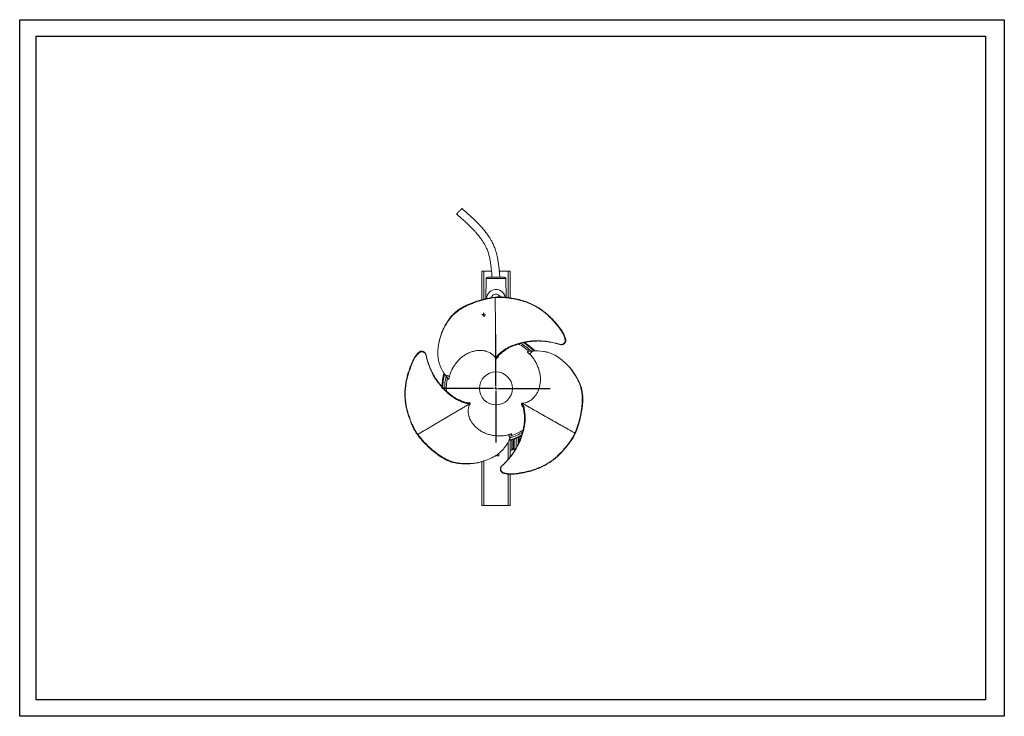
# Model space of a CAD drawing. Header units: millimetres. Extents: x 0 to 420, y 0 to 297.
import ezdxf

# ---------------------------------------------------------------- set-up
doc = ezdxf.new("R2010")
doc.units = ezdxf.units.MM
doc.layers.add('AM_BOR', color=7, linetype='Continuous')

# ---------------------------------------------------------------- blocks, each defined once
blk = doc.blocks.new('SW_CENTERMARKSYMBOL_0')
at = {"layer": 'AM_BOR', "color": 0}
for p, q in [((0, 1), (0, 23.1)), ((-1, 0), (-23.1, 0)), ((0, 0), (-0.5, 0)), ((0, 0), (0, 0.5)), ((0, 0), (0, -0.5)), ((0, 0), (0.5, 0)), ((1, 0), (23.1, 0)), ((0, -1), (0, -23.1))]:
    blk.add_line(p, q, dxfattribs=at)
blk = doc.blocks.new('SW_CENTERMARKSYMBOL_1')
at = {"layer": 'AM_BOR', "color": 0}
for p, q in [((-0.5, 0), (-0.8, 0)), ((0, 0), (-0.5, 0)), ((0, 0.5), (0, 0.8)), ((0, 0), (0, 0.5)), ((0, 0), (0, -0.5)), ((0, 0), (0.5, 0)), ((0.5, 0), (0.8, 0)), ((0, -0.5), (0, -0.8))]:
    blk.add_line(p, q, dxfattribs=at)

msp = doc.modelspace()

# ---------------------------------------------------------------- linework, layer by layer
at = {"color": 218, "linetype": 'Continuous', "lineweight": 30}
for p, q in [((7, 289.96), (412, 289.96)), ((7, 7), (7, 289.96)), ((412, 289.96), (412, 7)), ((412, 7), (7, 7))]:
    msp.add_line(p, q, dxfattribs=at)
at = {"color": 7, "linetype": 'Continuous', "lineweight": 15}
for p, q in [((197.16, 177.61), (197.16, 189.81)), ((197.96, 189.81), (197.16, 189.81)), ((197.96, 189.81), (201.28, 189.81)), ((204.59, 189.81), (208.36, 189.81)), ((208.36, 189.81), (209.16, 189.81)), ((209.16, 178.4), (209.16, 189.81)), ((199.01, 186.72), (198.82, 177.99)), ((206.8, 187.21), (199.51, 187.21)), ((207.47, 178.61), (207.3, 186.72)), ((216.62, 155.47), (218.79, 155.7)), ((182.86, 143.65), (181.58, 145.41)), ((209.98, 120.32), (209.1, 118.33)), ((209.96, 114.84), (209.96, 117.79)), ((210.56, 117.98), (210.56, 114.18)), ((210.66, 114.33), (210.66, 118.02)), ((213.02, 117.57), (213.05, 117.99)), ((236.91, 120.45), (236.82, 120.74)), ((209.16, 110.54), (209.16, 117.56)), ((209.16, 113.41), (209.96, 113.41)), ((209.96, 113.41), (209.96, 114.84)), ((209.96, 114.18), (210.56, 114.18)), ((209.96, 113.61), (210.56, 113.61)), ((210.56, 114.18), (210.56, 113.61)), ((210.66, 114.21), (210.66, 114.33)), ((211.26, 113.61), (211.34, 113.61)), ((203.56, 111.05), (203.56, 111.46)), ((204.36, 111.05), (203.56, 111.05)), ((204.36, 112.05), (204.36, 111.05)), ((197.16, 89.81), (197.16, 108.62)), ((209.16, 89.81), (209.16, 103.19)), ((197.96, 89.81), (197.16, 89.81)), ((197.96, 89.81), (208.36, 89.81)), ((208.36, 89.81), (209.16, 89.81))]:
    msp.add_line(p, q, dxfattribs=at)
at = {"color": 8, "linetype": 'Continuous', "lineweight": 15}
for p, q in [((197.96, 177.79), (197.96, 189.81)), ((208.36, 178.51), (208.36, 189.81)), ((207.3, 186.72), (199.01, 186.72)), ((211.26, 118.23), (211.26, 113.75)), ((212.13, 115.01), (212.13, 118.58)), ((212.72, 118.84), (212.72, 116.24)), ((208.36, 109.59), (208.36, 116.89)), ((211.26, 113.75), (211.42, 113.75)), ((211.26, 113.75), (211.26, 113.61)), ((197.96, 89.81), (197.96, 108.89)), ((208.36, 89.81), (208.36, 103.25))]:
    msp.add_line(p, q, dxfattribs=at)
at = {"color": 7, "linetype": 'Continuous', "lineweight": 15, "flags": 128}
for points in [[(188.68, 216.47), (188.65, 216.44), (188.58, 216.37), (188.45, 216.25), (188.29, 216.09), (188.09, 215.89), (187.86, 215.67), (187.62, 215.44), (187.37, 215.2), (187.13, 214.96), (186.9, 214.74), (186.7, 214.55), (186.54, 214.39), (186.41, 214.27), (186.34, 214.19), (186.31, 214.17)], [(203.04, 178.73), (202.94, 178.62), (202.84, 178.51)], [(169.51, 120.26), (169.66, 120.23), (169.8, 120.2)]]:
    msp.add_lwpolyline(points, dxfattribs=at)
at = {"color": 7, "linetype": 'Continuous', "lineweight": 15}
msp.add_circle((203.16, 139.81), 7.03, dxfattribs=at)
for centre, radius, start, end in [((199.51, 186.71), 0.5, 90, 178.8), ((206.8, 186.71), 0.5, 1.2, 90), ((203.16, 177.98), 4, 9.8782, 178.7213), ((203.16, 177.98), 2, 24.5471, 166.3651), ((203.16, 139.81), 21.2, 47.9596, 63.0115), ((203.16, 139.81), 21.89, 46.3427, 61.1669), ((203.16, 139.81), 22.72, 44.5358, 58.993), ((203.16, 139.81), 23.05, 43.8192, 58.1189), ((203.16, 139.81), 23.05, 163.766, 178.1029), ((203.16, 139.81), 22.72, 164.5117, 178.9285), ((203.16, 139.81), 21.89, 166.398, 181.1245), ((203.16, 139.81), 21.2, 167.9469, 183.0515), ((203.16, 139.81), 21.2, 287.9944, 303.0523), ((203.16, 139.81), 23.05, 283.8192, 298.119), ((203.16, 139.81), 22.72, 284.5468, 298.9788), ((203.16, 139.81), 21.89, 286.3997, 301.1323), ((211.25, 114.34), 0.59, 181.0101, 270.9757), ((211.26, 114.21), 0.6, 180, 270)]:
    msp.add_arc(centre, radius, start, end, dxfattribs=at)
for centre, major_axis, start_param, end_param in [((213.01, 117.99), (0.16, 2.4), 4.713606, 5.161611), ((212.96, 117.57), (0.23, 3.4), 4.469124, 4.713606)]:
    msp.add_ellipse(centre, major_axis=major_axis, ratio=0.018016, start_param=start_param, end_param=end_param, dxfattribs=at)
for points, knots in [([(204.81, 187.21), (204.75, 187.96), (204.64, 189.41), (204.43, 191.5), (204.19, 193.45), (203.88, 195.25), (203.54, 196.81), (203.18, 198.13), (202.83, 199.23), (202.46, 200.19), (202.09, 201.03), (201.73, 201.79), (201.27, 202.66), (200.66, 203.72), (199.83, 205), (198.81, 206.4), (197.58, 207.91), (196.16, 209.49), (194.55, 211.13), (192.75, 212.83), (190.78, 214.62), (189.39, 215.84), (188.68, 216.47)], [0, 0, 0, 0, 0.064733, 0.125202, 0.181722, 0.234358, 0.282626, 0.319223, 0.352403, 0.382121, 0.408365, 0.4312, 0.455069, 0.492761, 0.536755, 0.586758, 0.642547, 0.704065, 0.769976, 0.841203, 0.91781, 1, 1, 1, 1]), ([(186.31, 214.17), (186.92, 213.63), (188.1, 212.59), (189.78, 211.09), (191.28, 209.71), (192.59, 208.43), (193.65, 207.34), (194.5, 206.42), (195.16, 205.66), (195.72, 204.98), (196.21, 204.36), (196.72, 203.68), (197.29, 202.88), (197.92, 201.9), (198.58, 200.76), (199.22, 199.43), (199.82, 197.91), (200.32, 196.18), (200.73, 194.24), (201.06, 192.08), (201.3, 189.72), (201.44, 188.07), (201.51, 187.21)], [0, 0, 0, 0, 0.076215, 0.146012, 0.209297, 0.266068, 0.31636, 0.351376, 0.382488, 0.409755, 0.433233, 0.45689, 0.488323, 0.524526, 0.565434, 0.61104, 0.661471, 0.717123, 0.778522, 0.846136, 0.920085, 1, 1, 1, 1]), ([(202.84, 178.51), (199.9, 178.16), (196.62, 177.37), (193.29, 176.12), (190.92, 175.19), (188.47, 173.99), (186.1, 172.22), (185.29, 171.51), (184.6, 170.83), (183.95, 170.11), (182.97, 168.85), (182.28, 167.8), (181.78, 166.96), (180.95, 165.55), (180.22, 164.04), (179.58, 162.2), (179.13, 160.73), (178.84, 159.28), (178.52, 157.32), (178.33, 155.84), (178.34, 154.36), (178.41, 153.36), (178.53, 152.36), (178.86, 150.89), (179.67, 148.47), (180.68, 146.65), (181.58, 145.41)], [0, 0, 0, 0, 0.1875, 0.208309, 0.21875, 0.34375, 0.375, 0.40625, 0.412831, 0.4375, 0.46875, 0.515625, 0.51814, 0.53125, 0.620049, 0.625, 0.65625, 0.71875, 0.719215, 0.78125, 0.8125, 0.812555, 0.84375, 0.875, 0.906271, 1, 1, 1, 1]), ([(203.04, 178.73), (202.05, 178.59), (200.06, 178.33), (197.09, 177.63), (194.17, 176.72), (191.63, 175.74), (189.49, 174.73), (187.75, 173.73), (186.13, 172.58), (184.69, 171.25), (183.45, 169.74), (182.38, 168.12), (181.38, 166.43), (180.47, 164.68), (179.73, 162.87), (179.28, 161.36), (179.1, 160.45), (179.05, 160.18)], [0, 0, 0, 0, 0.0914, 0.182874, 0.274651, 0.366851, 0.428288, 0.48935, 0.549949, 0.610248, 0.670783, 0.731835, 0.793069, 0.853908, 0.914342, 0.974846, 1, 1, 1, 1]), ([(202.84, 178.51), (203.71, 178.61), (204.6, 178.63), (205.96, 178.58), (206.42, 178.55), (207.13, 178.49), (207.37, 178.47), (207.84, 178.41), (208.09, 178.39), (208.82, 178.29), (209.33, 178.22), (210.09, 178.1), (210.35, 178.06), (210.86, 177.96), (211.12, 177.92), (211.88, 177.76), (212.38, 177.65), (213.37, 177.41), (213.86, 177.29), (214.83, 177), (215.32, 176.85), (216.26, 176.53), (216.71, 176.36), (218.02, 175.82), (218.81, 175.44), (220.31, 174.63), (221.02, 174.21), (222.03, 173.53), (222.36, 173.3), (223.01, 172.84), (223.32, 172.6), (224.24, 171.88), (224.82, 171.39), (225.92, 170.38), (226.45, 169.87), (227.44, 168.83), (227.91, 168.31), (228.59, 167.52), (228.81, 167.25), (229.25, 166.72), (229.46, 166.46), (230.51, 165.15), (231.27, 164.13), (231.97, 162.72), (232.1, 162.43), (232.33, 161.85), (232.43, 161.56), (232.58, 160.98), (232.64, 160.7), (232.69, 160.42)], [0, 0, 0, 0, 0.0625, 0.0625, 0.09375, 0.09375, 0.109375, 0.109375, 0.125, 0.125, 0.15625, 0.15625, 0.171875, 0.171875, 0.1875, 0.1875, 0.21875, 0.21875, 0.25, 0.25, 0.28125, 0.28125, 0.3125, 0.3125, 0.375, 0.375, 0.4375, 0.4375, 0.46875, 0.46875, 0.5, 0.5, 0.5625, 0.5625, 0.625, 0.625, 0.6875, 0.6875, 0.71875, 0.71875, 0.75, 0.75, 0.875, 0.875, 0.90625, 0.90625, 0.9375, 0.9375, 0.9662483, 0.9662483, 0.9662483, 0.9662483]), ([(203.05, 152.62), (203.05, 152.91), (203.05, 153.48), (203.04, 154.33), (203.03, 155.17), (203.03, 156.01), (203.02, 156.85), (203.01, 157.69), (203, 158.53), (203, 159.37), (202.99, 160.22), (202.98, 161.06), (202.98, 161.9), (202.97, 162.74), (202.96, 163.58), (202.96, 164.42), (202.95, 165.26), (202.94, 166.1), (202.94, 166.93), (202.93, 167.77), (202.92, 168.61), (202.92, 169.44), (202.91, 170.27), (202.9, 171.1), (202.9, 171.93), (202.89, 172.76), (202.88, 173.59), (202.88, 174.41), (202.87, 175.24), (202.86, 176.06), (202.86, 176.88), (202.85, 177.7), (202.85, 178.24), (202.84, 178.51)], [0, 0, 0, 0, 0.0325177, 0.0637677, 0.0950177, 0.1262677, 0.1575177, 0.1887677, 0.2200177, 0.2512677, 0.2825177, 0.3137677, 0.3450177, 0.3762677, 0.4075177, 0.4387677, 0.4700177, 0.5012677, 0.5325177, 0.5637677, 0.5950177, 0.6262677, 0.6575177, 0.6887677, 0.7200177, 0.7512677, 0.7825177, 0.8137677, 0.8450177, 0.8762677, 0.9075177, 0.9387677, 0.9700177, 0.9700177, 0.9700177, 0.9700177]), ([(203.04, 178.73), (203.87, 178.81), (204.71, 178.82), (206.02, 178.76), (206.47, 178.73), (207.15, 178.66), (207.38, 178.64), (207.84, 178.58), (208.07, 178.55), (208.55, 178.49), (208.79, 178.46), (209.27, 178.39), (209.52, 178.35), (210.01, 178.27), (210.26, 178.23), (210.75, 178.14), (211, 178.09), (211.5, 177.99), (211.75, 177.94), (212.24, 177.84), (212.48, 177.78), (212.96, 177.67), (213.19, 177.61), (213.67, 177.48), (213.9, 177.42), (214.37, 177.28), (214.61, 177.21), (215.08, 177.07), (215.31, 176.99), (215.77, 176.84), (216, 176.76), (216.45, 176.59), (216.67, 176.51), (217.1, 176.34), (217.32, 176.25), (217.73, 176.08), (217.93, 175.99), (218.53, 175.71), (218.92, 175.53), (219.66, 175.14), (220.02, 174.95), (220.72, 174.54), (221.06, 174.33), (221.73, 173.91), (222.06, 173.69), (222.7, 173.25), (223.01, 173.02), (223.93, 172.34), (224.5, 171.87), (225.61, 170.91), (226.13, 170.42), (227.12, 169.42), (227.6, 168.92), (228.5, 167.9), (228.94, 167.39), (229.57, 166.63), (229.77, 166.37), (230.17, 165.87), (230.37, 165.62), (230.93, 164.86), (231.29, 164.35), (231.75, 163.56), (231.9, 163.3), (232.17, 162.75), (232.3, 162.48), (232.53, 161.92), (232.63, 161.64), (232.8, 161.06), (232.87, 160.77), (232.93, 160.47)], [0, 0, 0, 0, 0.0625, 0.0625, 0.09375, 0.09375, 0.109375, 0.109375, 0.125, 0.125, 0.140625, 0.140625, 0.15625, 0.15625, 0.171875, 0.171875, 0.1875, 0.1875, 0.203125, 0.203125, 0.21875, 0.21875, 0.234375, 0.234375, 0.25, 0.25, 0.265625, 0.265625, 0.28125, 0.28125, 0.296875, 0.296875, 0.3125, 0.3125, 0.328125, 0.328125, 0.34375, 0.34375, 0.375, 0.375, 0.40625, 0.40625, 0.4375, 0.4375, 0.46875, 0.46875, 0.5, 0.5, 0.5625, 0.5625, 0.625, 0.625, 0.6875, 0.6875, 0.75, 0.75, 0.78125, 0.78125, 0.8125, 0.8125, 0.875, 0.875, 0.90625, 0.90625, 0.9375, 0.9375, 0.96875, 0.96875, 1, 1, 1, 1]), ([(179.04, 160.19), (179.03, 160.12), (179, 160), (178.97, 159.87), (178.96, 159.81)], [0, 0, 0, 0, 0.500013, 1, 1, 1, 1]), ([(230.51, 158.52), (230.41, 158.55), (230.31, 158.58), (229.89, 158.71), (229.58, 158.8), (228.63, 159.07), (227.99, 159.23), (226.05, 159.65), (224.74, 159.86), (222.12, 160.11), (220.8, 160.15), (219.16, 160.07), (218.83, 160.05), (218.18, 159.99), (217.85, 159.95), (216.87, 159.82), (216.22, 159.71), (215.27, 159.53), (214.96, 159.46), (214.34, 159.33), (214.04, 159.25), (213.13, 159.03), (212.54, 158.87), (211.66, 158.6), (211.37, 158.51), (210.78, 158.3), (210.48, 158.19), (209.58, 157.84), (208.97, 157.58), (208.1, 157.11), (207.81, 156.95), (207.24, 156.59), (206.97, 156.41), (206.18, 155.82), (205.68, 155.42), (205.1, 154.97), (204.98, 154.88), (204.76, 154.71), (204.65, 154.62), (204.33, 154.36), (204.13, 154.17), (203.76, 153.72), (203.59, 153.45), (203.35, 152.9), (203.27, 152.67), (203.2, 152.4)], [0.0125389, 0.0125389, 0.0125389, 0.0125389, 0.0227239, 0.0227239, 0.0539739, 0.0539739, 0.1164739, 0.1164739, 0.2414739, 0.2414739, 0.3664739, 0.3664739, 0.3977239, 0.3977239, 0.4289739, 0.4289739, 0.4914739, 0.4914739, 0.5227239, 0.5227239, 0.5539739, 0.5539739, 0.6164739, 0.6164739, 0.6477239, 0.6477239, 0.6789739, 0.6789739, 0.7414739, 0.7414739, 0.7727239, 0.7727239, 0.8039739, 0.8039739, 0.8664739, 0.8664739, 0.8820989, 0.8820989, 0.8977239, 0.8977239, 0.9289739, 0.9289739, 0.9602239, 0.9602239, 0.978935, 0.978935, 0.978935, 0.978935]), ([(230.05, 158.66), (229.52, 158.8), (228.2, 159.16), (226.06, 159.6), (223.79, 159.91), (221.68, 160.03), (219.73, 160), (217.79, 159.82), (216.02, 159.53), (214.42, 159.18), (212.99, 158.78), (211.6, 158.3), (210.21, 157.79), (208.89, 157.24), (207.68, 156.56), (206.65, 155.77), (205.77, 155.05), (204.99, 154.49), (204.47, 154.02), (204.15, 153.53), (204.01, 153.22), (203.94, 153.03), (203.93, 153)], [0, 0, 0, 0, 0.057576, 0.14257, 0.22715, 0.295089, 0.362769, 0.430669, 0.49902, 0.552812, 0.604679, 0.655888, 0.709308, 0.765999, 0.814074, 0.861351, 0.905997, 0.936384, 0.964713, 0.979627, 0.996277, 1, 1, 1, 1]), ([(232.04, 158.91), (232.16, 158.99), (232.27, 159.08), (232.41, 159.25), (232.45, 159.31), (232.52, 159.43), (232.56, 159.5), (232.61, 159.63), (232.63, 159.7), (232.67, 159.84), (232.69, 159.91), (232.7, 160.05), (232.71, 160.13), (232.7, 160.27), (232.7, 160.35), (232.69, 160.42)], [0, 0, 0, 0, 0.25, 0.25, 0.375, 0.375, 0.5, 0.5, 0.625, 0.625, 0.75, 0.75, 0.875, 0.875, 1, 1, 1, 1]), ([(232.93, 160.47), (232.96, 160.33), (232.97, 160.19), (232.95, 159.97), (232.94, 159.9), (232.91, 159.76), (232.89, 159.69), (232.84, 159.56), (232.81, 159.5), (232.75, 159.37), (232.71, 159.31), (232.63, 159.2), (232.58, 159.14), (232.48, 159.04), (232.43, 158.99), (232.37, 158.95)], [0, 0, 0, 0, 0.25, 0.25, 0.375, 0.375, 0.5, 0.5, 0.625, 0.625, 0.75, 0.75, 0.875, 0.875, 1, 1, 1, 1]), ([(232.69, 160.42), (232.7, 160.42), (232.71, 160.42), (232.72, 160.43), (232.76, 160.43), (232.79, 160.44), (232.82, 160.45), (232.83, 160.45), (232.83, 160.45), (232.84, 160.45), (232.87, 160.46), (232.9, 160.47), (232.93, 160.47)], [0, 0, 0, 0, 0.000592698, 0.000592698, 0.000592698, 0.002164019, 0.002164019, 0.002164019, 0.002556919, 0.002556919, 0.002556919, 0.004014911, 0.004014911, 0.004014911, 0.004014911]), ([(170.38, 155.27), (170.49, 155.36), (170.61, 155.44), (170.8, 155.54), (170.87, 155.56), (171, 155.61), (171.07, 155.62), (171.21, 155.65), (171.28, 155.66), (171.42, 155.66), (171.49, 155.66), (171.63, 155.65), (171.7, 155.63), (171.84, 155.6), (171.91, 155.58), (171.97, 155.55)], [0, 0, 0, 0, 0.25, 0.25, 0.375, 0.375, 0.5, 0.5, 0.625, 0.625, 0.75, 0.75, 0.875, 0.875, 1, 1, 1, 1]), ([(172.18, 155.29), (172.05, 155.35), (171.91, 155.39), (171.7, 155.43), (171.63, 155.44), (171.48, 155.44), (171.41, 155.43), (171.27, 155.42), (171.2, 155.4), (171.06, 155.36), (170.99, 155.34), (170.85, 155.28), (170.79, 155.25), (170.66, 155.17), (170.6, 155.13), (170.55, 155.09)], [0, 0, 0, 0, 0.25, 0.25, 0.375, 0.375, 0.5, 0.5, 0.625, 0.625, 0.75, 0.75, 0.875, 0.875, 1, 1, 1, 1]), ([(171.97, 155.55), (172.01, 155.51), (172.04, 155.46), (172.11, 155.38), (172.14, 155.33), (172.18, 155.29)], [0, 0, 0, 0, 0.5, 0.5, 1, 1, 1, 1]), ([(172.41, 155.36), (172.36, 155.38), (172.32, 155.4), (172.23, 155.44), (172.19, 155.45), (172.12, 155.49), (172.09, 155.5), (172.03, 155.53), (172, 155.54), (171.97, 155.55)], [0, 0, 0, 0, 0.25, 0.25, 0.5, 0.5, 0.75, 0.75, 1, 1, 1, 1]), ([(183.34, 144.95), (183.37, 145.1), (183.41, 145.25), (183.49, 145.54), (183.53, 145.68), (183.67, 146.11), (183.77, 146.39), (183.99, 146.95), (184.11, 147.22), (184.29, 147.63), (184.36, 147.76), (184.49, 148.02), (184.56, 148.15), (184.91, 148.79), (185.22, 149.28), (185.87, 150.23), (186.22, 150.69), (186.78, 151.35), (186.97, 151.57), (187.36, 151.99), (187.56, 152.2), (187.97, 152.6), (188.18, 152.79), (188.61, 153.16), (188.83, 153.33), (189.5, 153.83), (189.96, 154.12), (190.56, 154.45), (190.68, 154.51), (190.92, 154.63), (191.04, 154.69), (191.41, 154.87), (191.66, 154.97), (192.41, 155.28), (192.92, 155.46), (193.69, 155.67), (193.96, 155.73), (194.48, 155.84), (194.75, 155.88), (195.54, 155.98), (196.06, 156.01), (197.1, 155.98), (197.61, 155.93), (198.25, 155.81), (198.38, 155.79), (198.63, 155.73), (198.75, 155.7), (199.13, 155.59), (199.37, 155.51), (200.08, 155.24), (200.53, 155.02), (201.06, 154.68), (201.17, 154.61), (201.38, 154.46), (201.48, 154.39), (201.77, 154.15), (201.96, 153.98), (202.48, 153.45), (202.79, 153.06), (203.05, 152.62)], [0, 0, 0, 0, 0.015625, 0.015625, 0.03125, 0.03125, 0.0625, 0.0625, 0.09375, 0.09375, 0.109375, 0.109375, 0.125, 0.125, 0.1875, 0.1875, 0.25, 0.25, 0.28125, 0.28125, 0.3125, 0.3125, 0.34375, 0.34375, 0.375, 0.375, 0.4375, 0.4375, 0.453125, 0.453125, 0.46875, 0.46875, 0.5, 0.5, 0.5625, 0.5625, 0.59375, 0.59375, 0.625, 0.625, 0.6875, 0.6875, 0.75, 0.75, 0.765625, 0.765625, 0.78125, 0.78125, 0.8125, 0.8125, 0.875, 0.875, 0.890625, 0.890625, 0.90625, 0.90625, 0.9375, 0.9375, 1, 1, 1, 1]), ([(216.62, 155.47), (216.63, 155.44), (216.63, 155.42), (216.62, 155.37), (216.62, 155.35), (216.63, 155.31), (216.63, 155.29), (216.64, 155.27), (216.65, 155.26), (216.66, 155.23), (216.67, 155.22), (216.7, 155.18), (216.72, 155.16), (216.77, 155.1), (216.8, 155.08), (216.89, 155), (216.94, 154.94), (217.06, 154.84), (217.12, 154.78), (217.29, 154.62), (217.4, 154.52), (217.52, 154.41)], [0, 0, 0, 0, 0.125, 0.125, 0.25, 0.25, 0.3125, 0.3125, 0.34375, 0.34375, 0.375, 0.375, 0.4375, 0.4375, 0.5, 0.5, 0.625, 0.625, 0.75, 0.75, 1, 1, 1, 1]), ([(218.79, 155.7), (218.64, 155.55), (218.41, 155.31), (218.07, 154.98), (217.8, 154.69), (217.61, 154.5), (217.52, 154.41)], [0, 0, 0, 0, 0.340009, 0.559996, 0.779987, 1, 1, 1, 1]), ([(236.82, 120.74), (237.99, 123.46), (238.94, 126.7), (239.54, 130.21), (239.91, 132.72), (240.09, 135.45), (239.75, 138.38), (239.54, 139.44), (239.29, 140.38), (239, 141.3), (238.4, 142.78), (237.83, 143.9), (237.35, 144.75), (236.54, 146.17), (235.6, 147.56), (234.33, 149.04), (233.28, 150.16), (232.17, 151.14), (230.64, 152.39), (229.45, 153.3), (228.16, 154.03), (227.26, 154.47), (226.34, 154.87), (224.89, 155.31), (222.39, 155.82), (220.31, 155.86), (218.79, 155.7)], [0, 0, 0, 0, 0.1875, 0.208309, 0.21875, 0.34375, 0.375, 0.40625, 0.412831, 0.4375, 0.46875, 0.515625, 0.51814, 0.53125, 0.620049, 0.625, 0.65625, 0.71875, 0.719215, 0.78125, 0.8125, 0.812555, 0.84375, 0.875, 0.906271, 1, 1, 1, 1]), ([(230.51, 158.52), (230.61, 158.48), (230.71, 158.46), (230.92, 158.45), (231.03, 158.45), (231.23, 158.48), (231.33, 158.51), (231.48, 158.56), (231.53, 158.59), (231.63, 158.63), (231.67, 158.66), (231.72, 158.69)], [0, 0, 0, 0, 0.25, 0.25, 0.5, 0.5, 0.75, 0.75, 0.875, 0.875, 1, 1, 1, 1]), ([(230.82, 158.46), (230.82, 158.46), (230.76, 158.47), (230.67, 158.48), (230.57, 158.5), (230.52, 158.51), (230.51, 158.52)], [0, 0, 0, 0, 0.04643, 0.54816, 0.865834, 1, 1, 1, 1]), ([(230.7, 158.47), (230.72, 158.47), (230.81, 158.45), (230.91, 158.44), (230.98, 158.43)], [0, 0, 0, 0, 0.218888, 1, 1, 1, 1]), ([(231.99, 158.67), (231.85, 158.59), (231.56, 158.43), (231.2, 158.39), (231.01, 158.43), (230.98, 158.43)], [0, 0, 0, 0, 0.459123, 0.918233, 1, 1, 1, 1]), ([(232.04, 158.91), (232.04, 158.9), (232.03, 158.9), (231.98, 158.87), (231.94, 158.84), (231.85, 158.78), (231.79, 158.74), (231.73, 158.7), (231.72, 158.7), (231.72, 158.69)], [0.3667389, 0.3667389, 0.3667389, 0.3667389, 0.3796943, 0.3796943, 0.4421943, 0.4421943, 0.5046943, 0.5046943, 0.5129555, 0.5129555, 0.5129555, 0.5129555]), ([(231.72, 158.69), (231.76, 158.69), (231.8, 158.68), (231.9, 158.68), (231.94, 158.67), (231.99, 158.67)], [0, 0, 0, 0, 0.5, 0.5, 1, 1, 1, 1]), ([(231.99, 158.67), (232.03, 158.7), (232.07, 158.73), (232.15, 158.78), (232.18, 158.81), (232.24, 158.85), (232.27, 158.87), (232.32, 158.91), (232.35, 158.93), (232.37, 158.95)], [0, 0, 0, 0, 0.25, 0.25, 0.5, 0.5, 0.75, 0.75, 1, 1, 1, 1]), ([(232.37, 158.95), (232.32, 158.94), (232.27, 158.94), (232.15, 158.92), (232.1, 158.91), (232.04, 158.91)], [0, 0, 0, 0, 0.5, 0.5, 1, 1, 1, 1]), ([(169.51, 120.26), (169.02, 120.93), (168.59, 121.66), (167.99, 122.83), (167.8, 123.23), (167.52, 123.85), (167.42, 124.06), (167.24, 124.49), (167.15, 124.7), (166.96, 125.14), (166.87, 125.37), (166.69, 125.82), (166.6, 126.06), (166.42, 126.52), (166.34, 126.76), (166.16, 127.23), (166.08, 127.47), (165.92, 127.95), (165.84, 128.19), (165.69, 128.67), (165.62, 128.9), (165.48, 129.37), (165.41, 129.61), (165.28, 130.08), (165.22, 130.32), (165.1, 130.79), (165.04, 131.03), (164.93, 131.51), (164.88, 131.75), (164.78, 132.23), (164.74, 132.46), (164.66, 132.94), (164.62, 133.17), (164.55, 133.63), (164.52, 133.86), (164.46, 134.31), (164.44, 134.53), (164.38, 135.18), (164.35, 135.61), (164.31, 136.44), (164.3, 136.85), (164.3, 137.66), (164.31, 138.06), (164.34, 138.85), (164.36, 139.25), (164.43, 140.02), (164.47, 140.41), (164.61, 141.54), (164.72, 142.28), (165.01, 143.71), (165.17, 144.41), (165.53, 145.77), (165.73, 146.43), (166.16, 147.72), (166.38, 148.35), (166.73, 149.28), (166.85, 149.58), (167.08, 150.18), (167.2, 150.48), (167.58, 151.35), (167.84, 151.91), (168.29, 152.71), (168.45, 152.97), (168.78, 153.48), (168.96, 153.72), (169.33, 154.2), (169.52, 154.43), (169.93, 154.86), (170.15, 155.07), (170.38, 155.27)], [0, 0, 0, 0, 0.0625, 0.0625, 0.09375, 0.09375, 0.109375, 0.109375, 0.125, 0.125, 0.140625, 0.140625, 0.15625, 0.15625, 0.171875, 0.171875, 0.1875, 0.1875, 0.203125, 0.203125, 0.21875, 0.21875, 0.234375, 0.234375, 0.25, 0.25, 0.265625, 0.265625, 0.28125, 0.28125, 0.296875, 0.296875, 0.3125, 0.3125, 0.328125, 0.328125, 0.34375, 0.34375, 0.375, 0.375, 0.40625, 0.40625, 0.4375, 0.4375, 0.46875, 0.46875, 0.5, 0.5, 0.5625, 0.5625, 0.625, 0.625, 0.6875, 0.6875, 0.75, 0.75, 0.78125, 0.78125, 0.8125, 0.8125, 0.875, 0.875, 0.90625, 0.90625, 0.9375, 0.9375, 0.96875, 0.96875, 1, 1, 1, 1]), ([(169.8, 120.2), (169.28, 120.9), (168.82, 121.65), (168.18, 122.86), (167.97, 123.28), (167.68, 123.92), (167.58, 124.13), (167.38, 124.57), (167.29, 124.8), (167, 125.48), (166.81, 125.95), (166.53, 126.68), (166.44, 126.92), (166.26, 127.41), (166.18, 127.66), (165.93, 128.4), (165.77, 128.89), (165.49, 129.86), (165.35, 130.35), (165.11, 131.33), (165, 131.83), (164.81, 132.81), (164.73, 133.29), (164.54, 134.68), (164.47, 135.56), (164.42, 137.26), (164.44, 138.09), (164.52, 139.3), (164.55, 139.7), (164.63, 140.49), (164.68, 140.89), (164.84, 142.04), (164.98, 142.79), (165.3, 144.25), (165.48, 144.96), (165.88, 146.33), (166.1, 147.01), (166.45, 147.99), (166.57, 148.31), (166.8, 148.96), (166.92, 149.27), (167.53, 150.84), (168.04, 152), (168.91, 153.32), (169.09, 153.57), (169.48, 154.06), (169.69, 154.29), (170.11, 154.71), (170.32, 154.91), (170.55, 155.09)], [0, 0, 0, 0, 0.0625, 0.0625, 0.09375, 0.09375, 0.109375, 0.109375, 0.125, 0.125, 0.15625, 0.15625, 0.171875, 0.171875, 0.1875, 0.1875, 0.21875, 0.21875, 0.25, 0.25, 0.28125, 0.28125, 0.3125, 0.3125, 0.375, 0.375, 0.4375, 0.4375, 0.46875, 0.46875, 0.5, 0.5, 0.5625, 0.5625, 0.625, 0.625, 0.6875, 0.6875, 0.71875, 0.71875, 0.75, 0.75, 0.875, 0.875, 0.90625, 0.90625, 0.9375, 0.9375, 0.9662483, 0.9662483, 0.9662483, 0.9662483]), ([(170.55, 155.09), (170.54, 155.1), (170.53, 155.1), (170.52, 155.11), (170.5, 155.14), (170.48, 155.16), (170.46, 155.19), (170.45, 155.19), (170.44, 155.2), (170.44, 155.2), (170.42, 155.23), (170.4, 155.25), (170.38, 155.27)], [0, 0, 0, 0, 0.000592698, 0.000592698, 0.000592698, 0.002164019, 0.002164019, 0.002164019, 0.002556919, 0.002556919, 0.002556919, 0.004014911, 0.004014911, 0.004014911, 0.004014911]), ([(172.18, 155.29), (172.18, 155.28), (172.19, 155.28), (172.24, 155.25), (172.28, 155.23), (172.39, 155.18), (172.45, 155.15), (172.51, 155.12), (172.52, 155.11), (172.53, 155.11)], [0.3667389, 0.3667389, 0.3667389, 0.3667389, 0.3796943, 0.3796943, 0.4421943, 0.4421943, 0.5046943, 0.5046943, 0.5129555, 0.5129555, 0.5129555, 0.5129555]), ([(172.53, 155.11), (172.51, 155.15), (172.49, 155.19), (172.45, 155.27), (172.43, 155.31), (172.41, 155.36)], [0, 0, 0, 0, 0.5, 0.5, 1, 1, 1, 1]), ([(172.41, 155.36), (172.55, 155.27), (172.83, 155.1), (173.05, 154.81), (173.11, 154.63), (173.12, 154.6)], [0, 0, 0, 0, 0.459122, 0.918233, 1, 1, 1, 1]), ([(173.28, 154.15), (173.23, 154.31), (173.13, 154.62), (172.84, 154.93), (172.61, 155.06), (172.53, 155.11)], [0, 0, 0, 0, 0.387153, 0.774299, 1, 1, 1, 1]), ([(173.23, 154.34), (173.22, 154.36), (173.19, 154.45), (173.15, 154.54), (173.12, 154.61)], [0, 0, 0, 0, 0.218889, 1, 1, 1, 1]), ([(173.18, 154.45), (173.18, 154.45), (173.2, 154.39), (173.23, 154.31), (173.26, 154.21), (173.28, 154.17), (173.28, 154.15)], [0, 0, 0, 0, 0.04643, 0.548161, 0.865835, 1, 1, 1, 1]), ([(173.28, 154.15), (173.31, 154.05), (173.33, 153.95), (173.43, 153.52), (173.5, 153.2), (173.75, 152.25), (173.93, 151.61), (174.53, 149.72), (175, 148.48), (176.1, 146.08), (176.72, 144.92), (177.61, 143.54), (177.8, 143.27), (178.17, 142.73), (178.37, 142.47), (178.97, 141.69), (179.39, 141.18), (180.02, 140.45), (180.24, 140.21), (180.67, 139.75), (180.88, 139.52), (181.52, 138.84), (181.96, 138.42), (182.63, 137.79), (182.86, 137.58), (183.33, 137.17), (183.58, 136.97), (184.33, 136.36), (184.86, 135.97), (185.7, 135.44), (185.99, 135.27), (186.58, 134.96), (186.88, 134.82), (187.78, 134.42), (188.38, 134.19), (189.06, 133.92), (189.2, 133.86), (189.46, 133.76), (189.58, 133.71), (189.97, 133.56), (190.23, 133.48), (190.81, 133.39), (191.13, 133.38), (191.72, 133.44), (191.97, 133.49), (192.24, 133.56)], [0.0125389, 0.0125389, 0.0125389, 0.0125389, 0.0227239, 0.0227239, 0.0539739, 0.0539739, 0.1164739, 0.1164739, 0.2414739, 0.2414739, 0.3664739, 0.3664739, 0.3977239, 0.3977239, 0.4289739, 0.4289739, 0.4914739, 0.4914739, 0.5227239, 0.5227239, 0.5539739, 0.5539739, 0.6164739, 0.6164739, 0.6477239, 0.6477239, 0.6789739, 0.6789739, 0.7414739, 0.7414739, 0.7727239, 0.7727239, 0.8039739, 0.8039739, 0.8664739, 0.8664739, 0.8820989, 0.8820989, 0.8977239, 0.8977239, 0.9289739, 0.9289739, 0.9602239, 0.9602239, 0.978935, 0.978935, 0.978935, 0.978935]), ([(173.39, 153.69), (173.53, 153.15), (173.88, 151.84), (174.57, 149.76), (175.44, 147.64), (176.39, 145.75), (177.39, 144.07), (178.51, 142.49), (179.65, 141.1), (180.75, 139.89), (181.81, 138.85), (182.92, 137.88), (184.06, 136.93), (185.2, 136.07), (186.39, 135.36), (187.59, 134.86), (188.66, 134.46), (189.53, 134.06), (190.2, 133.85), (190.77, 133.82), (191.12, 133.85), (191.31, 133.88), (191.35, 133.89)], [0, 0, 0, 0, 0.057576, 0.14257, 0.22715, 0.295089, 0.362769, 0.430669, 0.49902, 0.552812, 0.604679, 0.655888, 0.709308, 0.765999, 0.814074, 0.861351, 0.905997, 0.936384, 0.964713, 0.979627, 0.996277, 1, 1, 1, 1]), ([(217.52, 154.41), (217.63, 154.3), (217.73, 154.2), (217.95, 153.98), (218.05, 153.87), (218.35, 153.54), (218.55, 153.31), (218.92, 152.85), (219.1, 152.61), (219.35, 152.24), (219.43, 152.12), (219.6, 151.87), (219.67, 151.75), (220.06, 151.12), (220.33, 150.62), (220.82, 149.58), (221.04, 149.04), (221.34, 148.23), (221.43, 147.96), (221.6, 147.4), (221.68, 147.13), (221.82, 146.57), (221.88, 146.29), (221.98, 145.74), (222.03, 145.46), (222.12, 144.63), (222.15, 144.09), (222.13, 143.41), (222.12, 143.27), (222.11, 143), (222.1, 142.87), (222.07, 142.46), (222.04, 142.19), (221.92, 141.39), (221.82, 140.86), (221.62, 140.08), (221.54, 139.82), (221.37, 139.31), (221.28, 139.06), (220.97, 138.33), (220.73, 137.86), (220.19, 136.98), (219.88, 136.56), (219.46, 136.06), (219.38, 135.97), (219.2, 135.78), (219.11, 135.68), (218.84, 135.41), (218.65, 135.24), (218.06, 134.76), (217.64, 134.48), (217.08, 134.19), (216.96, 134.14), (216.73, 134.03), (216.62, 133.98), (216.27, 133.85), (216.03, 133.77), (215.3, 133.58), (214.81, 133.51), (214.3, 133.5)], [0, 0, 0, 0, 0.015625, 0.015625, 0.03125, 0.03125, 0.0625, 0.0625, 0.09375, 0.09375, 0.109375, 0.109375, 0.125, 0.125, 0.1875, 0.1875, 0.25, 0.25, 0.28125, 0.28125, 0.3125, 0.3125, 0.34375, 0.34375, 0.375, 0.375, 0.4375, 0.4375, 0.453125, 0.453125, 0.46875, 0.46875, 0.5, 0.5, 0.5625, 0.5625, 0.59375, 0.59375, 0.625, 0.625, 0.6875, 0.6875, 0.75, 0.75, 0.765625, 0.765625, 0.78125, 0.78125, 0.8125, 0.8125, 0.875, 0.875, 0.890625, 0.890625, 0.90625, 0.90625, 0.9375, 0.9375, 1, 1, 1, 1]), ([(232.86, 150.51), (232.81, 150.56), (232.71, 150.64), (232.62, 150.73), (232.57, 150.77)], [0, 0, 0, 0, 0.500013, 1, 1, 1, 1]), ([(236.91, 120.45), (237.29, 121.38), (238.06, 123.24), (238.93, 126.16), (239.61, 129.14), (240.03, 131.83), (240.23, 134.19), (240.23, 136.2), (240.04, 138.18), (239.62, 140.09), (238.93, 141.91), (238.06, 143.66), (237.09, 145.37), (236.04, 147.03), (234.83, 148.58), (233.75, 149.72), (233.05, 150.33), (232.85, 150.5)], [0, 0, 0, 0, 0.0914, 0.182874, 0.274651, 0.366851, 0.428288, 0.48935, 0.549949, 0.610248, 0.670783, 0.731835, 0.793069, 0.853908, 0.914343, 0.974846, 1, 1, 1, 1]), ([(181.58, 145.41), (181.78, 145.36), (182.11, 145.27), (182.57, 145.15), (182.95, 145.05), (183.21, 144.99), (183.34, 144.95)], [0, 0, 0, 0, 0.34001, 0.559996, 0.779987, 1, 1, 1, 1]), ([(182.86, 143.65), (182.88, 143.67), (182.9, 143.68), (182.95, 143.7), (182.97, 143.71), (183, 143.74), (183.01, 143.75), (183.03, 143.77), (183.04, 143.78), (183.05, 143.8), (183.06, 143.81), (183.07, 143.85), (183.09, 143.89), (183.11, 143.96), (183.12, 144), (183.14, 144.11), (183.16, 144.19), (183.19, 144.34), (183.21, 144.42), (183.26, 144.65), (183.3, 144.8), (183.34, 144.95)], [0, 0, 0, 0, 0.125, 0.125, 0.25, 0.25, 0.3125, 0.3125, 0.34375, 0.34375, 0.375, 0.375, 0.4375, 0.4375, 0.5, 0.5, 0.625, 0.625, 0.75, 0.75, 1, 1, 1, 1]), ([(192.12, 133.32), (191.87, 133.17), (191.37, 132.89), (190.64, 132.45), (189.92, 132.03), (189.2, 131.6), (188.47, 131.18), (187.75, 130.75), (187.02, 130.33), (186.3, 129.9), (185.57, 129.47), (184.84, 129.04), (184.12, 128.62), (183.39, 128.19), (182.67, 127.77), (181.95, 127.34), (181.22, 126.91), (180.5, 126.49), (179.78, 126.07), (179.06, 125.64), (178.34, 125.22), (177.62, 124.79), (176.9, 124.37), (176.18, 123.95), (175.47, 123.53), (174.75, 123.11), (174.04, 122.69), (173.33, 122.27), (172.62, 121.86), (171.91, 121.44), (171.21, 121.02), (170.5, 120.61), (170.04, 120.33), (169.8, 120.2)], [0, 0, 0, 0, 0.0325177, 0.0637677, 0.0950177, 0.1262677, 0.1575177, 0.1887677, 0.2200177, 0.2512677, 0.2825177, 0.3137677, 0.3450177, 0.3762677, 0.4075177, 0.4387677, 0.4700177, 0.5012677, 0.5325177, 0.5637677, 0.5950177, 0.6262677, 0.6575177, 0.6887677, 0.7200177, 0.7512677, 0.7825177, 0.8137677, 0.8450177, 0.8762677, 0.9075177, 0.9387677, 0.9700177, 0.9700177, 0.9700177, 0.9700177]), ([(208.61, 120.08), (208.47, 120.04), (208.32, 120), (208.03, 119.92), (207.88, 119.89), (207.44, 119.79), (207.15, 119.74), (206.56, 119.65), (206.27, 119.61), (205.82, 119.57), (205.67, 119.56), (205.38, 119.55), (205.23, 119.54), (204.5, 119.52), (203.92, 119.54), (202.78, 119.63), (202.21, 119.71), (201.35, 119.86), (201.07, 119.92), (200.51, 120.05), (200.23, 120.12), (199.68, 120.27), (199.4, 120.36), (198.87, 120.55), (198.61, 120.65), (197.85, 120.98), (197.36, 121.23), (196.78, 121.59), (196.67, 121.66), (196.44, 121.81), (196.33, 121.88), (195.99, 122.11), (195.78, 122.27), (195.14, 122.77), (194.73, 123.12), (194.15, 123.69), (193.97, 123.89), (193.62, 124.29), (193.45, 124.5), (192.97, 125.13), (192.68, 125.57), (192.18, 126.48), (191.97, 126.96), (191.75, 127.57), (191.71, 127.69), (191.64, 127.94), (191.6, 128.06), (191.51, 128.43), (191.45, 128.68), (191.33, 129.43), (191.3, 129.94), (191.33, 130.57), (191.33, 130.7), (191.36, 130.95), (191.38, 131.07), (191.43, 131.44), (191.48, 131.69), (191.68, 132.41), (191.87, 132.87), (192.12, 133.32)], [0, 0, 0, 0, 0.015625, 0.015625, 0.03125, 0.03125, 0.0625, 0.0625, 0.09375, 0.09375, 0.109375, 0.109375, 0.125, 0.125, 0.1875, 0.1875, 0.25, 0.25, 0.28125, 0.28125, 0.3125, 0.3125, 0.34375, 0.34375, 0.375, 0.375, 0.4375, 0.4375, 0.453125, 0.453125, 0.46875, 0.46875, 0.5, 0.5, 0.5625, 0.5625, 0.59375, 0.59375, 0.625, 0.625, 0.6875, 0.6875, 0.75, 0.75, 0.765625, 0.765625, 0.78125, 0.78125, 0.8125, 0.8125, 0.875, 0.875, 0.890625, 0.890625, 0.90625, 0.90625, 0.9375, 0.9375, 1, 1, 1, 1]), ([(205.67, 106.77), (205.75, 106.84), (205.83, 106.92), (206.15, 107.21), (206.39, 107.44), (207.09, 108.13), (207.55, 108.6), (208.89, 110.07), (209.73, 111.09), (211.26, 113.24), (211.95, 114.37), (212.7, 115.83), (212.84, 116.12), (213.12, 116.72), (213.25, 117.02), (213.63, 117.93), (213.86, 118.55), (214.17, 119.46), (214.27, 119.77), (214.46, 120.37), (214.55, 120.67), (214.81, 121.56), (214.97, 122.15), (215.17, 123.05), (215.24, 123.35), (215.36, 123.97), (215.41, 124.28), (215.56, 125.24), (215.63, 125.89), (215.67, 126.89), (215.67, 127.22), (215.64, 127.88), (215.62, 128.21), (215.51, 129.19), (215.41, 129.83), (215.31, 130.56), (215.29, 130.7), (215.25, 130.98), (215.23, 131.12), (215.16, 131.52), (215.1, 131.79), (214.9, 132.34), (214.75, 132.62), (214.39, 133.1), (214.23, 133.29), (214.03, 133.49)], [0.0125389, 0.0125389, 0.0125389, 0.0125389, 0.0227239, 0.0227239, 0.0539739, 0.0539739, 0.1164739, 0.1164739, 0.2414739, 0.2414739, 0.3664739, 0.3664739, 0.3977239, 0.3977239, 0.4289739, 0.4289739, 0.4914739, 0.4914739, 0.5227239, 0.5227239, 0.5539739, 0.5539739, 0.6164739, 0.6164739, 0.6477239, 0.6477239, 0.6789739, 0.6789739, 0.7414739, 0.7414739, 0.7727239, 0.7727239, 0.8039739, 0.8039739, 0.8664739, 0.8664739, 0.8820989, 0.8820989, 0.8977239, 0.8977239, 0.9289739, 0.9289739, 0.9602239, 0.9602239, 0.978935, 0.978935, 0.978935, 0.978935]), ([(206.03, 107.1), (206.42, 107.49), (207.38, 108.45), (208.84, 110.08), (210.24, 111.89), (211.4, 113.67), (212.35, 115.37), (213.16, 117.13), (213.8, 118.81), (214.29, 120.37), (214.66, 121.81), (214.95, 123.26), (215.2, 124.72), (215.38, 126.14), (215.39, 127.52), (215.23, 128.81), (215.04, 129.94), (214.95, 130.89), (214.8, 131.57), (214.54, 132.09), (214.34, 132.37), (214.21, 132.52), (214.19, 132.55)], [0, 0, 0, 0, 0.057576, 0.14257, 0.22715, 0.295089, 0.362769, 0.430669, 0.49902, 0.552812, 0.604679, 0.655888, 0.709308, 0.765999, 0.814074, 0.861351, 0.905997, 0.936384, 0.964713, 0.979627, 0.996277, 1, 1, 1, 1]), ([(214.3, 133.5), (214.55, 133.36), (215.05, 133.08), (215.79, 132.66), (216.51, 132.24), (217.24, 131.83), (217.97, 131.42), (218.71, 131), (219.44, 130.59), (220.17, 130.17), (220.91, 129.76), (221.64, 129.34), (222.37, 128.93), (223.1, 128.51), (223.83, 128.1), (224.56, 127.68), (225.29, 127.27), (226.02, 126.86), (226.75, 126.44), (227.48, 126.03), (228.21, 125.62), (228.93, 125.21), (229.66, 124.8), (230.38, 124.39), (231.1, 123.98), (231.82, 123.57), (232.54, 123.16), (233.26, 122.76), (233.98, 122.35), (234.69, 121.94), (235.4, 121.54), (236.11, 121.14), (236.59, 120.87), (236.82, 120.74)], [0, 0, 0, 0, 0.0325177, 0.0637677, 0.0950177, 0.1262677, 0.1575177, 0.1887677, 0.2200177, 0.2512677, 0.2825177, 0.3137677, 0.3450177, 0.3762677, 0.4075177, 0.4387677, 0.4700177, 0.5012677, 0.5325177, 0.5637677, 0.5950177, 0.6262677, 0.6575177, 0.6887677, 0.7200177, 0.7512677, 0.7825177, 0.8137677, 0.8450177, 0.8762677, 0.9075177, 0.9387677, 0.9700177, 0.9700177, 0.9700177, 0.9700177]), ([(169.51, 120.26), (170.13, 119.47), (171.35, 117.87), (173.44, 115.66), (175.69, 113.58), (177.8, 111.87), (179.75, 110.52), (181.49, 109.51), (183.3, 108.69), (185.17, 108.1), (187.09, 107.79), (189.03, 107.67), (191, 107.65), (192.96, 107.73), (194.91, 108), (196.44, 108.37), (197.31, 108.67), (197.57, 108.76)], [0, 0, 0, 0, 0.0914, 0.182874, 0.274651, 0.366851, 0.428288, 0.48935, 0.549949, 0.610248, 0.670783, 0.731835, 0.793069, 0.853908, 0.914342, 0.974846, 1, 1, 1, 1]), ([(169.8, 120.2), (171.58, 117.83), (173.9, 115.38), (176.65, 113.11), (178.64, 111.53), (180.91, 110.01), (183.62, 108.83), (184.64, 108.49), (185.58, 108.24), (186.52, 108.03), (188.1, 107.81), (189.36, 107.74), (190.33, 107.73), (191.97, 107.72), (193.64, 107.84), (195.56, 108.2), (197.06, 108.55), (198.46, 109.02), (200.31, 109.72), (201.69, 110.3), (202.97, 111.06), (203.8, 111.61), (204.6, 112.21), (205.71, 113.24), (207.4, 115.15), (208.48, 116.93), (209.1, 118.33)], [0, 0, 0, 0, 0.1875, 0.208309, 0.21875, 0.34375, 0.375, 0.40625, 0.412831, 0.4375, 0.46875, 0.515625, 0.51814, 0.53125, 0.620049, 0.625, 0.65625, 0.71875, 0.719215, 0.78125, 0.8125, 0.812555, 0.84375, 0.875, 0.906271, 1, 1, 1, 1]), ([(236.91, 120.45), (236.57, 119.7), (236.16, 118.96), (235.45, 117.86), (235.2, 117.49), (234.8, 116.93), (234.67, 116.75), (234.39, 116.37), (234.25, 116.19), (233.96, 115.81), (233.81, 115.62), (233.5, 115.23), (233.35, 115.04), (233.03, 114.65), (232.87, 114.46), (232.55, 114.07), (232.38, 113.88), (232.05, 113.5), (231.88, 113.31), (231.54, 112.94), (231.37, 112.76), (231.04, 112.4), (230.87, 112.23), (230.52, 111.88), (230.35, 111.71), (230, 111.37), (229.82, 111.2), (229.46, 110.86), (229.28, 110.7), (228.91, 110.38), (228.73, 110.22), (228.36, 109.91), (228.18, 109.76), (227.81, 109.47), (227.63, 109.33), (227.27, 109.06), (227.09, 108.93), (226.56, 108.55), (226.2, 108.31), (225.5, 107.86), (225.15, 107.64), (224.45, 107.24), (224.1, 107.04), (223.39, 106.68), (223.04, 106.5), (222.34, 106.17), (221.99, 106.01), (220.94, 105.57), (220.24, 105.3), (218.86, 104.83), (218.17, 104.62), (216.81, 104.26), (216.14, 104.1), (214.81, 103.82), (214.15, 103.7), (213.17, 103.54), (212.85, 103.48), (212.21, 103.39), (211.89, 103.35), (210.95, 103.24), (210.34, 103.19), (209.42, 103.17), (209.12, 103.18), (208.51, 103.21), (208.21, 103.24), (207.61, 103.33), (207.32, 103.38), (206.73, 103.52), (206.45, 103.6), (206.16, 103.7)], [0, 0, 0, 0, 0.0625, 0.0625, 0.09375, 0.09375, 0.109375, 0.109375, 0.125, 0.125, 0.140625, 0.140625, 0.15625, 0.15625, 0.171875, 0.171875, 0.1875, 0.1875, 0.203125, 0.203125, 0.21875, 0.21875, 0.234375, 0.234375, 0.25, 0.25, 0.265625, 0.265625, 0.28125, 0.28125, 0.296875, 0.296875, 0.3125, 0.3125, 0.328125, 0.328125, 0.34375, 0.34375, 0.375, 0.375, 0.40625, 0.40625, 0.4375, 0.4375, 0.46875, 0.46875, 0.5, 0.5, 0.5625, 0.5625, 0.625, 0.625, 0.6875, 0.6875, 0.75, 0.75, 0.78125, 0.78125, 0.8125, 0.8125, 0.875, 0.875, 0.90625, 0.90625, 0.9375, 0.9375, 0.96875, 0.96875, 1, 1, 1, 1]), ([(236.82, 120.74), (236.48, 119.93), (236.05, 119.16), (235.33, 118), (235.07, 117.61), (234.66, 117.04), (234.52, 116.84), (234.24, 116.45), (234.09, 116.26), (233.65, 115.67), (233.33, 115.27), (232.84, 114.67), (232.68, 114.47), (232.34, 114.07), (232.17, 113.87), (231.66, 113.28), (231.31, 112.9), (230.61, 112.17), (230.26, 111.81), (229.52, 111.11), (229.15, 110.76), (228.4, 110.11), (228.02, 109.8), (226.91, 108.94), (226.18, 108.44), (224.73, 107.55), (224.01, 107.15), (222.92, 106.61), (222.56, 106.44), (221.83, 106.11), (221.47, 105.96), (220.38, 105.52), (219.67, 105.26), (218.25, 104.81), (217.54, 104.62), (216.14, 104.28), (215.45, 104.13), (214.43, 103.94), (214.09, 103.88), (213.41, 103.76), (213.08, 103.71), (211.42, 103.45), (210.16, 103.31), (208.59, 103.4), (208.27, 103.44), (207.66, 103.53), (207.35, 103.59), (206.78, 103.74), (206.5, 103.83), (206.23, 103.94)], [0, 0, 0, 0, 0.0625, 0.0625, 0.09375, 0.09375, 0.109375, 0.109375, 0.125, 0.125, 0.15625, 0.15625, 0.171875, 0.171875, 0.1875, 0.1875, 0.21875, 0.21875, 0.25, 0.25, 0.28125, 0.28125, 0.3125, 0.3125, 0.375, 0.375, 0.4375, 0.4375, 0.46875, 0.46875, 0.5, 0.5, 0.5625, 0.5625, 0.625, 0.625, 0.6875, 0.6875, 0.71875, 0.71875, 0.75, 0.75, 0.875, 0.875, 0.90625, 0.90625, 0.9375, 0.9375, 0.9662483, 0.9662483, 0.9662483, 0.9662483]), ([(209.98, 120.32), (209.96, 120.33), (209.94, 120.34), (209.9, 120.37), (209.88, 120.38), (209.84, 120.4), (209.82, 120.4), (209.79, 120.41), (209.78, 120.41), (209.76, 120.41), (209.74, 120.41), (209.7, 120.4), (209.66, 120.39), (209.59, 120.38), (209.55, 120.37), (209.44, 120.33), (209.36, 120.31), (209.21, 120.26), (209.14, 120.24), (208.91, 120.17), (208.76, 120.12), (208.61, 120.08)], [0, 0, 0, 0, 0.125, 0.125, 0.25, 0.25, 0.3125, 0.3125, 0.34375, 0.34375, 0.375, 0.375, 0.4375, 0.4375, 0.5, 0.5, 0.625, 0.625, 0.75, 0.75, 1, 1, 1, 1]), ([(209.1, 118.33), (209.04, 118.53), (208.95, 118.86), (208.83, 119.31), (208.72, 119.7), (208.65, 119.95), (208.61, 120.08)], [0, 0, 0, 0, 0.340009, 0.559995, 0.779987, 1, 1, 1, 1]), ([(197.57, 108.74), (197.63, 108.76), (197.76, 108.8), (197.88, 108.84), (197.94, 108.86)], [0, 0, 0, 0, 0.5000127, 1, 1, 1, 1]), ([(205.07, 105.41), (205.07, 105.58), (205.08, 105.91), (205.22, 106.24), (205.35, 106.39), (205.37, 106.41)], [0, 0, 0, 0, 0.459122, 0.918235, 1, 1, 1, 1]), ([(205.22, 105.64), (205.2, 105.61), (205.17, 105.57), (205.12, 105.49), (205.09, 105.46), (205.07, 105.41)], [0, 0, 0, 0, 0.5, 0.5, 1, 1, 1, 1]), ([(205.07, 105.41), (205.07, 105.36), (205.08, 105.31), (205.09, 105.22), (205.09, 105.18), (205.1, 105.1), (205.1, 105.07), (205.11, 105), (205.12, 104.97), (205.12, 104.94)], [0, 0, 0, 0, 0.25, 0.25, 0.5, 0.5, 0.75, 0.75, 1, 1, 1, 1]), ([(205.12, 104.94), (205.14, 104.99), (205.16, 105.04), (205.2, 105.15), (205.22, 105.2), (205.25, 105.25)], [0, 0, 0, 0, 0.5, 0.5, 1, 1, 1, 1]), ([(205.67, 106.77), (205.57, 106.65), (205.35, 106.41), (205.22, 106), (205.22, 105.74), (205.22, 105.64)], [0, 0, 0, 0, 0.3871516, 0.7742978, 1, 1, 1, 1]), ([(205.25, 105.25), (205.25, 105.26), (205.25, 105.27), (205.24, 105.32), (205.24, 105.37), (205.23, 105.49), (205.23, 105.55), (205.22, 105.62), (205.22, 105.63), (205.22, 105.64)], [0.3667389, 0.3667389, 0.3667389, 0.3667389, 0.3796943, 0.3796943, 0.4421943, 0.4421943, 0.5046943, 0.5046943, 0.5129555, 0.5129555, 0.5129555, 0.5129555]), ([(205.25, 105.25), (205.26, 105.11), (205.29, 104.97), (205.36, 104.76), (205.39, 104.7), (205.46, 104.57), (205.5, 104.51), (205.59, 104.4), (205.64, 104.34), (205.74, 104.24), (205.79, 104.19), (205.91, 104.11), (205.97, 104.07), (206.1, 103.99), (206.17, 103.96), (206.23, 103.94)], [0, 0, 0, 0, 0.25, 0.25, 0.375, 0.375, 0.5, 0.5, 0.625, 0.625, 0.75, 0.75, 0.875, 0.875, 1, 1, 1, 1]), ([(205.54, 106.63), (205.53, 106.62), (205.47, 106.55), (205.41, 106.47), (205.36, 106.41)], [0, 0, 0, 0, 0.218889, 1, 1, 1, 1]), ([(205.47, 106.53), (205.47, 106.53), (205.51, 106.58), (205.57, 106.65), (205.63, 106.73), (205.66, 106.76), (205.67, 106.77)], [0, 0, 0, 0, 0.046429, 0.54816, 0.865835, 1, 1, 1, 1]), ([(206.16, 103.7), (206.02, 103.75), (205.9, 103.81), (205.72, 103.93), (205.66, 103.98), (205.56, 104.07), (205.51, 104.12), (205.41, 104.23), (205.37, 104.29), (205.3, 104.41), (205.26, 104.47), (205.2, 104.6), (205.18, 104.67), (205.14, 104.8), (205.13, 104.87), (205.12, 104.94)], [0, 0, 0, 0, 0.25, 0.25, 0.375, 0.375, 0.5, 0.5, 0.625, 0.625, 0.75, 0.75, 0.875, 0.875, 1, 1, 1, 1]), ([(206.23, 103.94), (206.23, 103.92), (206.23, 103.91), (206.22, 103.9), (206.21, 103.87), (206.2, 103.84), (206.19, 103.81), (206.19, 103.8), (206.19, 103.79), (206.19, 103.79), (206.18, 103.76), (206.17, 103.73), (206.16, 103.7)], [0, 0, 0, 0, 0.000592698, 0.000592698, 0.000592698, 0.002164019, 0.002164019, 0.002164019, 0.002556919, 0.002556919, 0.002556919, 0.004014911, 0.004014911, 0.004014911, 0.004014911])]:
    msp.add_open_spline(points, degree=3, knots=knots, dxfattribs=at)
for points in [[(203.2, 152.4), (203.15, 152.47), (203.1, 152.55), (203.05, 152.62)], [(203.2, 152.4), (203.44, 152.6), (203.69, 152.81), (203.93, 153)], [(192.24, 133.56), (191.94, 133.67), (191.64, 133.78), (191.35, 133.89)], [(192.24, 133.56), (192.2, 133.48), (192.16, 133.4), (192.12, 133.32)], [(214.03, 133.49), (214.12, 133.49), (214.21, 133.5), (214.3, 133.5)], [(214.03, 133.49), (214.09, 133.17), (214.14, 132.86), (214.19, 132.55)]]:
    msp.add_open_spline(points, degree=3, dxfattribs=at)
at = {"layer": 'AM_BOR', "color": 7}
for p, q in [((0, 297), (420, 297)), ((0, 0), (0, 297)), ((420, 297), (420, 0)), ((420, 0), (0, 0))]:
    msp.add_line(p, q, dxfattribs=at)

# ---------------------------------------------------------------- block references
at = {"layer": 'AM_BOR'}
for name, p in [('SW_CENTERMARKSYMBOL_1', (197.96, 171.18)), ('SW_CENTERMARKSYMBOL_0', (203.16, 139.81))]:
    msp.add_blockref(name, p, dxfattribs=at)

doc.saveas('drawing.dxf')
